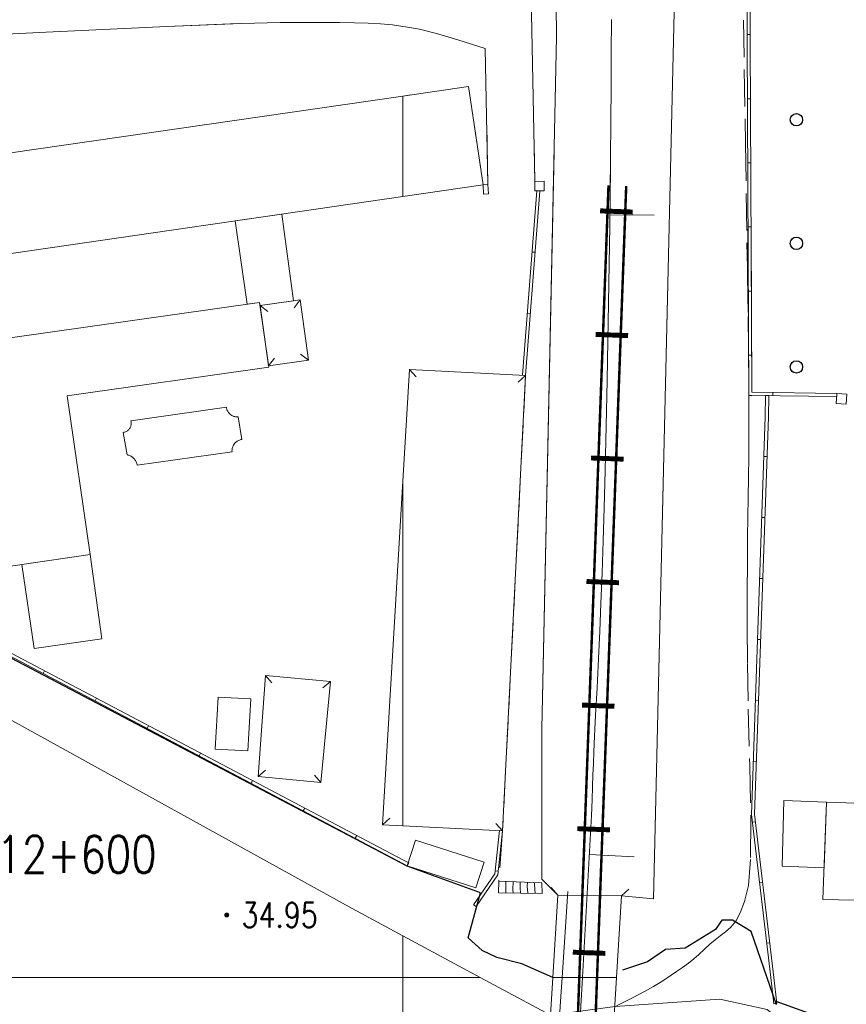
# Model space of a CAD drawing. Extents: x 39508475 to 39522402, y 3783947 to 3795549.
# Tile 204 of 256: x 39518719 to 39518786, y 3790498 to 3790577. Entities that reach past the tile are written whole.
import ezdxf
from ezdxf.enums import TextEntityAlignment as Align

# ---------------------------------------------------------------- set-up
doc = ezdxf.new("R2010")
doc.units = 0
doc.linetypes.add('X0', pattern=[4, 3, -1])
doc.layers.get('0').update_dxf_attribs({"linetype": 'CONTINUOUS'})
for name, color, linetype in [('DLSS', 4, 'CONTINUOUS'), ('DMTZ', 3, 'CONTINUOUS'), ('GCD', 1, 'CONTINUOUS'), ('JCDL_DMX_F', 30, 'CONTINUOUS'), ('JCDL_JMDM_F', 231, 'CONTINUOUS'), ('JCDL_JMDX_F', 231, 'CONTINUOUS'), ('JCDL_JTM', 100, 'CONTINUOUS'), ('JCDL_JTX_F', 100, 'CONTINUOUS'), ('JCDL_ZBM', 3, 'CONTINUOUS'), ('JMD', 6, 'CONTINUOUS'), ('SXSS', 5, 'CONTINUOUS'), ('ZBTZ', 3, 'CONTINUOUS'), ('断面线', 2, 'CONTINUOUS')]:
    doc.layers.add(name, color=color, linetype=linetype)
doc.layers.add('JCDL_JMDX', color=1, linetype='CONTINUOUS', lineweight=0)
doc.layers.add('JCDL_SXM', color=5, linetype='CONTINUOUS', lineweight=0)
doc.styles.add('HZ', font='rs', dxfattribs={"width": 0.8, "bigfont": 'hztxt'})
doc.linetypes.add('10422', pattern='A,2,[150,AAA.SHX,S=1,R=0,X=0,Y=1],2,[177,AAA.SHX,S=1,R=0,X=0,Y=0.8],1e-09', length=4)
doc.linetypes.add('X23', pattern='A,8,-1,[148,symbolx.shx,S=1,R=0,X=0,Y=0],-1', length=10)
doc.linetypes.add('X35', pattern='A,2,[150,AAA.SHX,S=1,R=0,X=0,Y=1],2,[177,AAA.SHX,S=1,R=0,X=0,Y=0.8],1e-09', length=4)

# ---------------------------------------------------------------- blocks, each defined once
blk = doc.blocks.new('9350003')
at = {"color": 0}
blk.add_circle((0, 0), 0.5, dxfattribs=at)
blk = doc.blocks.new('gc200')
at = {"const_width": 0.2}
blk.add_lwpolyline([(-0.1, 0, 1), (0.1, 0, 1)], format="xyb", close=True, dxfattribs=at)

msp = doc.modelspace()

# ---------------------------------------------------------------- linework, layer by layer
at = {"layer": 'DLSS', "linetype": 'Continuous', "lineweight": 0}
for points in [[(39518766.86492, 3790577.46734), (39518766.86454, 3790574.77049), (39518766.85363, 3790572.09059), (39518766.83205, 3790569.19488), (39518766.8054, 3790566.28666), (39518766.77547, 3790563.5598), (39518766.7392, 3790560.77433), (39518766.69392, 3790557.69407), (39518766.64348, 3790554.54397), (39518766.5878, 3790551.49619), (39518766.52125, 3790548.27426), (39518766.43891, 3790544.61308), (39518766.35333, 3790541.00397), (39518766.27462, 3790537.97755), (39518766.19599, 3790535.29876), (39518766.11064, 3790532.70987), (39518766.02214, 3790530.23678), (39518765.93165, 3790527.99289), (39518765.83056, 3790525.78729), (39518765.71095, 3790523.42658), (39518765.59572, 3790521.20409), (39518765.51112, 3790519.51765), (39518765.45174, 3790518.25358), (39518765.41056, 3790517.27071), (39518765.37652, 3790516.37521), (39518765.344, 3790515.4393), (39518765.31007, 3790514.37219), (39518765.2719, 3790513.09166), (39518764.51787, 3790500)], [(39518766.79072, 3790564.94907), (39518766.77547, 3790563.5598), (39518766.7392, 3790560.77433), (39518766.69392, 3790557.69407), (39518766.64348, 3790554.54397), (39518766.5878, 3790551.49619), (39518766.52125, 3790548.27426), (39518766.43891, 3790544.61308), (39518766.35333, 3790541.00397), (39518766.27462, 3790537.97755), (39518766.19599, 3790535.29876), (39518766.11064, 3790532.70987), (39518766.02214, 3790530.23678), (39518765.93165, 3790527.99289), (39518765.83056, 3790525.78729), (39518765.71095, 3790523.42658), (39518765.59572, 3790521.20409), (39518765.51112, 3790519.51765), (39518765.45174, 3790518.25358), (39518765.41056, 3790517.27071), (39518765.37652, 3790516.37521), (39518765.344, 3790515.4393), (39518765.31007, 3790514.37219), (39518765.2719, 3790513.09166), (39518764.51787, 3790500)], [(39518770.324, 3790561.64601), (39518766.75097, 3790561.67907)], [(39518768.72599, 3790509.74501), (39518765.09064, 3790509.94467)], [(39518764.51787, 3790500), (39518763.84493, 3790488.31631), (39518762.66429, 3790469.16041), (39518761.63984, 3790454.29442), (39518760.67125, 3790442.10922), (39518759.68013, 3790430.74784), (39518758.5711, 3790418.97582), (39518758.56122, 3790418.87759)]]:
    msp.add_lwpolyline(points, dxfattribs=at)
at = {"layer": 'DLSS', "color": 7, "linetype": 'Continuous', "const_width": 0.2, "flags": 128}
msp.add_lwpolyline([(39518766.63518, 3790564.0556), (39518763.57287, 3790481.01417), (39518756.5457, 3790399.86518), (39518751.61346, 3790352.35956)], dxfattribs=at)
at = {"layer": 'DLSS', "linetype": 'Continuous', "flags": 128}
for points, const_width in [([(39518768.06921, 3790564.00272), (39518765.00558, 3790480.92577), (39518757.9743, 3790399.72917), (39518753.02222, 3790352.03246)], 0.2), ([(39518768.59206, 3790561.89962), (39518765.95885, 3790561.99672)], 0.4), ([(39518768.22354, 3790551.90641), (39518765.59033, 3790552.00352)], 0.4), ([(39518767.85502, 3790541.9132), (39518765.22181, 3790542.01031)], 0.4), ([(39518767.4865, 3790531.92), (39518764.85329, 3790532.0171)], 0.4), ([(39518767.11798, 3790521.92679), (39518764.48477, 3790522.02389)], 0.4), ([(39518766.74946, 3790511.93358), (39518764.11625, 3790512.03069)], 0.4), ([(39518766.38095, 3790501.94037), (39518763.74774, 3790502.03748)], 0.4)]:
    msp.add_lwpolyline(points, dxfattribs=dict(at, const_width=const_width))
at = {"layer": 'DMTZ', "linetype": 'X35', "lineweight": 0}
for points in [[(39518736.69141, 3790577.13829), (39518730.8944, 3790576.89922), (39518721.12883, 3790576.43828), (39518707.08299, 3790575.742)], [(39518756.86799, 3790564.13401), (39518756.77807, 3790568.9352)], [(39518760.60998, 3790567.40968), (39518760.66999, 3790564.37501)]]:
    msp.add_lwpolyline(points, dxfattribs=at)
at = {"layer": 'DMTZ', "linetype": '10422', "flags": 128}
msp.add_lwpolyline([(39518840.49607, 3790486.13339), (39518832.63191, 3790486.47577), (39518827.35011, 3790488.98001), (39518824.37065, 3790490.46901), (39518822.94863, 3790490.46901), (39518819.83374, 3790491.21351), (39518806.00527, 3790492.638), (39518788.80562, 3790494.93919), (39518780.20578, 3790498.05256)], dxfattribs=at)
at = {"layer": 'JCDL_DMX_F', "color": 3, "linetype": 'X35', "lineweight": 0}
for points in [[(39518762.185, 3790580.81399), (39518760.347, 3790580.70899), (39518760.66999, 3790564.37501)], [(39518750, 3790576.91645), (39518749.16107, 3790577.03215), (39518748.18615, 3790577.1304), (39518747.18829, 3790577.18924), (39518746.08304, 3790577.21675), (39518744.89411, 3790577.2301), (39518743.58201, 3790577.23574), (39518742.01398, 3790577.23357), (39518740.07401, 3790577.224), (39518736.94142, 3790577.1486), (39518730.8944, 3790576.89922), (39518721.12883, 3790576.43828), (39518707.08299, 3790575.742)], [(39518756.86799, 3790564.13401), (39518756.662, 3790575.133), (39518754.43838, 3790575.84108), (39518752.70519, 3790576.34739), (39518751.34066, 3790576.68273), (39518750.19899, 3790576.88901), (39518750, 3790576.91645)], [(39518763.35016, 3790506.95897), (39518762.88928, 3790500)], [(39518762.88928, 3790500), (39518762.78691, 3790498.4542), (39518761.98679, 3790486.50419), (39518760.87297, 3790467.69197), (39518759.81531, 3790452.20915)]]:
    msp.add_lwpolyline(points, dxfattribs=at)
at = {"layer": 'JCDL_JMDM_F', "lineweight": 0}
msp.add_lwpolyline([(39518784.2791, 3790514.1783), (39518832.27964, 3790512.52377), (39518832.27964, 3790505.27332), (39518783.98218, 3790506.30986), (39518784.2791, 3790514.1783)], dxfattribs=at)
at = {"layer": 'JCDL_JMDM_F', "linetype": 'Continuous', "lineweight": 0}
msp.add_lwpolyline([(39518750.35, 3790509.035), (39518751.022, 3790511.108), (39518756.57147, 3790509.30904), (39518755.89946, 3790507.23604), (39518750.35, 3790509.035)], dxfattribs=at)
at = {"layer": 'JCDL_JMDX', "color": 6, "linetype": 'X23', "lineweight": 0}
for points in [[(39518761.68444, 3790615.22049), (39518762.06, 3790611.342), (39518762.65901, 3790598.68701), (39518762.308, 3790586.57), (39518762.43963, 3790576.07646), (39518761.24637, 3790520.09248), (39518761.22661, 3790507.94446), (39518762.536, 3790506.65901)], [(39518767.68, 3790506.594), (39518770.275, 3790506.355), (39518772.02001, 3790581.57301), (39518772.017, 3790584.15199), (39518771.914, 3790586.826), (39518770.82274, 3790606.89188)]]:
    msp.add_lwpolyline(points, dxfattribs=at)
at = {"layer": 'JCDL_JMDX', "color": 6, "linetype": 'Continuous', "lineweight": 0}
for points in [[(39518777.82281, 3790581.44146), (39518777.82299, 3790581.402), (39518777.98822, 3790547.07385), (39518778.23337, 3790547.07503), (39518785.11937, 3790546.97502)], [(39518778.07281, 3790581.44262), (39518778.07299, 3790581.40318), (39518778.23701, 3790547.32505), (39518778.23459, 3790547.32504), (39518785.123, 3790547.225)], [(39518777.84777, 3790576.25403), (39518778.09777, 3790576.25524)], [(39518777.87274, 3790571.06661), (39518778.12274, 3790571.06781)], [(39518777.89771, 3790565.87918), (39518778.1477, 3790565.88039)], [(39518759.67575, 3790548.70931), (39518760.83075, 3790563.61332), (39518760.83315, 3790563.64423)], [(39518759.925, 3790548.69), (39518761.08, 3790563.594), (39518761.0824, 3790563.6249)], [(39518761.0824, 3790563.6249), (39518760.83315, 3790563.64423)], [(39518777.92268, 3790560.69176), (39518778.17267, 3790560.69296)], [(39518760.6966, 3790558.6466), (39518760.44735, 3790558.66592)], [(39518777.94764, 3790555.50433), (39518778.19764, 3790555.50554)], [(39518760.3108, 3790553.6683), (39518760.06155, 3790553.68761)], [(39518777.97261, 3790550.31691), (39518778.22261, 3790550.31811)], [(39518759.925, 3790548.69), (39518759.67575, 3790548.70931)], [(39518779.93243, 3790547.05035), (39518779.93606, 3790547.30033)], [(39518785.11937, 3790546.97502), (39518785.123, 3790547.225)], [(39518779.35312, 3790547.05876), (39518779.32822, 3790545.34383), (39518778.2135, 3790513.18169), (39518779.76227, 3790500)], [(39518779.6031, 3790547.05513), (39518779.57816, 3790545.33769), (39518778.46401, 3790513.192), (39518780.01399, 3790500)], [(39518779.35312, 3790547.05876), (39518779.6031, 3790547.05513)], [(39518779.21679, 3790542.1287), (39518779.46664, 3790542.12005)], [(39518779.04595, 3790537.1995), (39518779.2958, 3790537.19084)], [(39518711.26911, 3790535.40862), (39518716.66364, 3790526.79483), (39518750, 3790509.21953)], [(39518711.48099, 3790535.54131), (39518716.83979, 3790526.98458), (39518750, 3790509.50214)], [(39518778.8751, 3790532.27029), (39518779.12495, 3790532.26163)], [(39518778.70426, 3790527.34108), (39518778.95411, 3790527.33242)], [(39518720.87444, 3790524.57485), (39518720.99103, 3790524.796)], [(39518725.08523, 3790522.35487), (39518725.20183, 3790522.57602)], [(39518778.53342, 3790522.41187), (39518778.78327, 3790522.40321)], [(39518729.29603, 3790520.13489), (39518729.41262, 3790520.35604)], [(39518733.50682, 3790517.91492), (39518733.62341, 3790518.13606)], [(39518778.36257, 3790517.48266), (39518778.61242, 3790517.474)], [(39518737.71762, 3790515.69494), (39518737.83421, 3790515.91609)], [(39518741.92841, 3790513.47496), (39518742.045, 3790513.69611)], [(39518778.28686, 3790512.55737), (39518778.53515, 3790512.58654)], [(39518746.1392, 3790511.25498), (39518746.25579, 3790511.47613)], [(39518755.70688, 3790505.87732), (39518757.43305, 3790508.38438), (39518757.81613, 3790511.87905)], [(39518755.91279, 3790505.73555), (39518757.67469, 3790508.2945), (39518758.06464, 3790511.8518)], [(39518758.06464, 3790511.8518), (39518757.81613, 3790511.87905)], [(39518750, 3790509.50214), (39518750.46659, 3790509.25615)], [(39518750, 3790509.21953), (39518750.35, 3790509.035)], [(39518750.35, 3790509.035), (39518750.46659, 3790509.25615)], [(39518757.70768, 3790508.59543), (39518757.45917, 3790508.62267)], [(39518757.75363, 3790507.78851), (39518757.73619, 3790506.84668), (39518761.27677, 3790506.77691), (39518761.22963, 3790507.64987), (39518757.75363, 3790507.78851)], [(39518757.75363, 3790507.78851), (39518761.22963, 3790507.64987)], [(39518758.33296, 3790507.7654), (39518758.31843, 3790506.98054)], [(39518758.9123, 3790507.7423), (39518758.90067, 3790507.11441)], [(39518759.49163, 3790507.71919), (39518759.48291, 3790507.24827)], [(39518760.07096, 3790507.69608), (39518760.06515, 3790507.38214)], [(39518760.6503, 3790507.67297), (39518760.64739, 3790507.516)], [(39518760.64739, 3790507.516), (39518760.68667, 3790506.78854)], [(39518761.22963, 3790507.64987), (39518761.27677, 3790506.77691)], [(39518778.8624, 3790507.6589), (39518779.11069, 3790507.68807)], [(39518757.73619, 3790506.84668), (39518761.27677, 3790506.77691)], [(39518758.31843, 3790506.98054), (39518758.32628, 3790506.83505)], [(39518758.90067, 3790507.11441), (39518758.91638, 3790506.82342)], [(39518759.48291, 3790507.24827), (39518759.50648, 3790506.8118)], [(39518760.06515, 3790507.38214), (39518760.09657, 3790506.80017)], [(39518755.91279, 3790505.73555), (39518755.70688, 3790505.87732)], [(39518779.43793, 3790502.76043), (39518779.68623, 3790502.7896)], [(39518779.76227, 3790500), (39518780.01347, 3790497.86195)], [(39518780.01399, 3790500), (39518780.26177, 3790497.89112)], [(39518780.01347, 3790497.86195), (39518780.26177, 3790497.89112)]]:
    msp.add_lwpolyline(points, dxfattribs=at)
at = {"layer": 'JCDL_JMDX_F', "linetype": 'X0', "lineweight": 0}
for points in [[(39518777.495, 3790581.42699), (39518777.72308, 3790567.41158), (39518777.87524, 3790557.45078), (39518777.95948, 3790550.94612), (39518777.98822, 3790547.07385), (39518777.99343, 3790544.35484), (39518777.98928, 3790542.18141), (39518777.97461, 3790540.39515), (39518777.94896, 3790538.81245), (39518777.92083, 3790537.25531), (39518777.89681, 3790535.56505), (39518777.875, 3790533.57279), (39518777.85335, 3790531.12934), (39518777.84567, 3790528.4067), (39518777.87636, 3790525.36596), (39518777.95143, 3790521.69684), (39518778.074, 3790517.13002), (39518778.16811, 3790512.69637), (39518778.1363, 3790509.52732), (39518777.96527, 3790507.4304), (39518777.65081, 3790506.14324), (39518777.28709, 3790505.2332), (39518776.93106, 3790504.55266), (39518776.55007, 3790504.05681), (39518776.11311, 3790503.68883), (39518775.6685, 3790503.36695), (39518775.25874, 3790503.04422), (39518774.84842, 3790502.69042), (39518774.40212, 3790502.27733), (39518773.95283, 3790501.86175), (39518773.53127, 3790501.49857), (39518773.10031, 3790501.15814), (39518772.62345, 3790500.80935), (39518772.14511, 3790500.47129), (39518771.70861, 3790500.17119), (39518771.45098, 3790500)], [(39518759.925, 3790548.69), (39518758.06464, 3790511.8518), (39518757.75363, 3790507.78851)], [(39518771.45098, 3790500), (39518771.2766, 3790499.88412), (39518770.81141, 3790499.5843), (39518770.26991, 3790499.25475), (39518769.55129, 3790498.85603), (39518768.57386, 3790498.34521), (39518767.2728, 3790497.68666)]]:
    msp.add_lwpolyline(points, dxfattribs=at)
at = {"layer": 'JCDL_JMDX_F', "linetype": 'Continuous', "lineweight": 0}
for points in [[(39518756.479, 3790564.101), (39518756.86799, 3790564.13401), (39518756.918, 3790563.366), (39518756.5285, 3790563.34064), (39518756.479, 3790564.101)], [(39518761.437, 3790564.409), (39518761.435, 3790563.624), (39518760.66809, 3790563.62596), (39518760.66999, 3790564.37501), (39518761.437, 3790564.409)], [(39518741.66687, 3790554.80414), (39518741.18587, 3790554.16488)], [(39518738.43345, 3790554.34734), (39518739.0727, 3790553.86635)], [(39518739.12458, 3790549.45521), (39518739.60557, 3790550.09446)], [(39518742.35801, 3790549.912), (39518741.71875, 3790550.39299)], [(39518750.53899, 3790549.164), (39518751.07268, 3790548.56803)], [(39518759.925, 3790548.69), (39518759.33151, 3790548.15356)], [(39518785.123, 3790547.22499), (39518785.929, 3790547.174), (39518785.87785, 3790546.36562), (39518785.07186, 3790546.41662), (39518785.123, 3790547.22499)], [(39518727.665, 3790542.254), (39518727.35801, 3790544.075), (39518727.42023, 3790544.08566), (39518727.48122, 3790544.102), (39518727.54061, 3790544.12345), (39518727.59797, 3790544.14985), (39518727.65288, 3790544.18103), (39518727.70496, 3790544.21674), (39518727.75382, 3790544.25674), (39518727.79911, 3790544.30074), (39518727.84051, 3790544.34841), (39518727.84199, 3790544.351), (39518727.87772, 3790544.39943), (39518727.91047, 3790544.45342), (39518727.93853, 3790544.50998), (39518727.96169, 3790544.56873), (39518727.9798, 3790544.62922), (39518727.9927, 3790544.69103), (39518728.00033, 3790544.75372), (39518728.00261, 3790544.81682), (39518727.99953, 3790544.87989), (39518727.99112, 3790544.94247), (39518727.977, 3790545.004), (39518735.71, 3790546.11), (39518735.72041, 3790546.04363), (39518735.73625, 3790545.97832), (39518735.75701, 3790545.9144), (39518735.78256, 3790545.85225), (39518735.81276, 3790545.79221), (39518735.84743, 3790545.73465), (39518735.88638, 3790545.67988), (39518735.92937, 3790545.62823), (39518735.97616, 3790545.57999), (39518736.02648, 3790545.53545), (39518736.04401, 3790545.522), (39518736.08004, 3790545.49486), (39518736.13652, 3790545.45846), (39518736.19561, 3790545.42645), (39518736.25696, 3790545.39902), (39518736.32022, 3790545.37633), (39518736.38502, 3790545.35852), (39518736.45098, 3790545.34567), (39518736.51773, 3790545.33788), (39518736.58488, 3790545.33517), (39518736.652, 3790545.338), (39518736.959, 3790543.51701), (39518736.89019, 3790543.50399), (39518736.82263, 3790543.48549), (39518736.75663, 3790543.46202), (39518736.69255, 3790543.43372), (39518736.63076, 3790543.40074), (39518736.57158, 3790543.36327), (39518736.51534, 3790543.3215), (39518736.46236, 3790543.27568), (39518736.41292, 3790543.22606), (39518736.38601, 3790543.195), (39518736.36731, 3790543.1729), (39518736.32576, 3790543.1165), (39518736.28852, 3790543.05718), (39518736.25578, 3790542.99525), (39518736.22772, 3790542.93107), (39518736.20451, 3790542.86498), (39518736.18626, 3790542.79735), (39518736.17309, 3790542.72856), (39518736.16506, 3790542.65897), (39518736.16221, 3790542.58898), (39518736.165, 3790542.51901), (39518728.48942, 3790541.42121), (39518728.47884, 3790541.49048), (39518728.46279, 3790541.5587), (39518728.4418, 3790541.62557), (39518728.41597, 3790541.69072), (39518728.38544, 3790541.7538), (39518728.35038, 3790541.81448), (39518728.31097, 3790541.87244), (39518728.26742, 3790541.92735), (39518728.21997, 3790541.97893), (39518728.1753, 3790542.02068), (39518728.16888, 3790542.0269), (39518728.1144, 3790542.071), (39518728.05685, 3790542.11099), (39518727.99653, 3790542.14667), (39518727.93375, 3790542.17784), (39518727.86887, 3790542.20432), (39518727.80222, 3790542.22599), (39518727.73416, 3790542.24272), (39518727.665, 3790542.254)], [(39518738.867, 3790524.42299), (39518739.38331, 3790523.81191)], [(39518744.13364, 3790523.91894), (39518743.51663, 3790523.40973)], [(39518738.27401, 3790516.238), (39518738.88509, 3790516.7543)], [(39518743.352, 3790515.75199), (39518742.84278, 3790516.369)], [(39518748.338, 3790512.34301), (39518748.93397, 3790512.87669)], [(39518758.06464, 3790511.8518), (39518757.5282, 3790512.4453)]]:
    msp.add_lwpolyline(points, dxfattribs=at)
at = {"layer": 'JCDL_JTM', "linetype": 'Continuous', "lineweight": 0}
for points in [[(39518767.28187, 3790500), (39518762.12536, 3790500), (39518762.536, 3790506.65901), (39518767.68, 3790506.594), (39518767.28187, 3790500)], [(39518767.28187, 3790500), (39518764.407, 3790452.38601), (39518759.2, 3790452.56201), (39518762.12536, 3790500), (39518767.28187, 3790500)]]:
    msp.add_lwpolyline(points, dxfattribs=at)
at = {"layer": 'JCDL_JTX_F', "linetype": 'Continuous', "lineweight": 0}
for points in [[(39518762.536, 3790506.65901), (39518762.00621, 3790507.25844)], [(39518762.536, 3790506.65901), (39518762.12536, 3790500)], [(39518767.68, 3790506.594), (39518768.27875, 3790507.12457)], [(39518767.28187, 3790500), (39518767.68, 3790506.594)], [(39518762.12536, 3790500), (39518759.2, 3790452.56201)], [(39518764.407, 3790452.38601), (39518767.28187, 3790500)]]:
    msp.add_lwpolyline(points, dxfattribs=at)
at = {"layer": 'JCDL_SXM', "linetype": 'Continuous', "lineweight": 0}
for points in [[(39518750, 3790500), (39518710.40693, 3790500), (39518708.16799, 3790523.76599), (39518708.48241, 3790523.60528), (39518708.75772, 3790523.47632), (39518709.01644, 3790523.36964), (39518709.28219, 3790523.27436), (39518709.85488, 3790523.11383), (39518711.26642, 3790522.76212), (39518713.7175, 3790522.17069), (39518717.34105, 3790521.30662), (39518745.87689, 3790505.57125), (39518750, 3790503.35881), (39518750, 3790500)], [(39518756.25946, 3790500), (39518750, 3790500), (39518750, 3790503.35881), (39518756.25946, 3790500)], [(39518750, 3790500), (39518750, 3790461.71355), (39518746.65475, 3790462.03424), (39518730.44581, 3790463.89108), (39518713.66241, 3790465.44376), (39518710.40693, 3790500), (39518750, 3790500)], [(39518786.67479, 3790436.10916), (39518784.54768, 3790442.13857), (39518776.63137, 3790454.62225), (39518772.28045, 3790458.72689), (39518764.88823, 3790460.35628), (39518759.71394, 3790460.89622), (39518756.91891, 3790461.05026), (39518750, 3790461.71355), (39518750, 3790500), (39518756.25946, 3790500)], [(39518756.25946, 3790500), (39518761.93747, 3790496.9532), (39518767.16568, 3790497.63244), (39518775.64306, 3790498.23552), (39518779.48516, 3790497.41222), (39518782.26348, 3790495.17831), (39518784.42955, 3790493.59752), (39518786.13561, 3790492.57566)]]:
    msp.add_lwpolyline(points, dxfattribs=at)
at = {"layer": 'JCDL_ZBM', "linetype": 'Continuous', "lineweight": 0}
msp.add_lwpolyline([(39518727.665, 3790542.254), (39518727.35801, 3790544.075), (39518727.42023, 3790544.08566), (39518727.48122, 3790544.102), (39518727.54061, 3790544.12345), (39518727.59797, 3790544.14985), (39518727.65288, 3790544.18103), (39518727.70496, 3790544.21674), (39518727.75382, 3790544.25674), (39518727.79911, 3790544.30074), (39518727.84051, 3790544.34841), (39518727.84199, 3790544.351), (39518727.87772, 3790544.39943), (39518727.91047, 3790544.45342), (39518727.93853, 3790544.50998), (39518727.96169, 3790544.56873), (39518727.9798, 3790544.62922), (39518727.9927, 3790544.69103), (39518728.00033, 3790544.75372), (39518728.00261, 3790544.81682), (39518727.99953, 3790544.87989), (39518727.99112, 3790544.94247), (39518727.977, 3790545.004), (39518735.71, 3790546.11), (39518735.72041, 3790546.04363), (39518735.73625, 3790545.97832), (39518735.75701, 3790545.9144), (39518735.78256, 3790545.85225), (39518735.81276, 3790545.79221), (39518735.84743, 3790545.73465), (39518735.88638, 3790545.67988), (39518735.92937, 3790545.62823), (39518735.97616, 3790545.57999), (39518736.02648, 3790545.53545), (39518736.04401, 3790545.522), (39518736.08004, 3790545.49486), (39518736.13652, 3790545.45846), (39518736.19561, 3790545.42645), (39518736.25696, 3790545.39902), (39518736.32022, 3790545.37633), (39518736.38502, 3790545.35852), (39518736.45098, 3790545.34567), (39518736.51773, 3790545.33788), (39518736.58488, 3790545.33517), (39518736.652, 3790545.338), (39518736.959, 3790543.51701), (39518736.89019, 3790543.50399), (39518736.82263, 3790543.48549), (39518736.75663, 3790543.46202), (39518736.69255, 3790543.43372), (39518736.63076, 3790543.40074), (39518736.57158, 3790543.36327), (39518736.51534, 3790543.3215), (39518736.46236, 3790543.27568), (39518736.41292, 3790543.22606), (39518736.38601, 3790543.195), (39518736.36731, 3790543.1729), (39518736.32576, 3790543.1165), (39518736.28852, 3790543.05718), (39518736.25578, 3790542.99525), (39518736.22772, 3790542.93107), (39518736.20451, 3790542.86498), (39518736.18626, 3790542.79735), (39518736.17309, 3790542.72856), (39518736.16506, 3790542.65897), (39518736.16221, 3790542.58898), (39518736.165, 3790542.51901), (39518728.48942, 3790541.42121), (39518728.47884, 3790541.49048), (39518728.46279, 3790541.5587), (39518728.4418, 3790541.62557), (39518728.41597, 3790541.69072), (39518728.38544, 3790541.7538), (39518728.35038, 3790541.81448), (39518728.31097, 3790541.87244), (39518728.26742, 3790541.92735), (39518728.21997, 3790541.97893), (39518728.1753, 3790542.02068), (39518728.16888, 3790542.0269), (39518728.1144, 3790542.071), (39518728.05685, 3790542.11099), (39518727.99653, 3790542.14667), (39518727.93375, 3790542.17784), (39518727.86887, 3790542.20432), (39518727.80222, 3790542.22599), (39518727.73416, 3790542.24272), (39518727.665, 3790542.254)], dxfattribs=at)
at = {"layer": 'JMD', "color": 6, "linetype": 'Continuous', "lineweight": 0}
for points in [[(39518756.479, 3790564.101), (39518750, 3790563.16165), (39518750, 3790571.28272), (39518755.306, 3790572.052), (39518756.479, 3790564.101)], [(39518750, 3790563.16165), (39518716.96518, 3790558.37212), (39518715.81199, 3790566.32599), (39518750, 3790571.28272), (39518750, 3790563.16165)], [(39518740.20259, 3790561.74118), (39518741.135, 3790554.729), (39518738.43345, 3790554.34734), (39518738.39847, 3790554.59489), (39518737.40258, 3790554.45419), (39518736.42547, 3790561.19356), (39518740.20259, 3790561.74118)], [(39518716.74739, 3790533.056), (39518714.18382, 3790551.17398), (39518738.39847, 3790554.59489), (39518739.14, 3790549.346), (39518722.81, 3790547.039), (39518724.677, 3790534.21), (39518716.74739, 3790533.056)], [(39518739.12458, 3790549.45521), (39518738.43345, 3790554.34734), (39518741.66687, 3790554.80414), (39518742.35801, 3790549.912), (39518739.12458, 3790549.45521)], [(39518759.925, 3790548.69), (39518758.06464, 3790511.8518), (39518750, 3790512.25908), (39518750, 3790540.14702), (39518750.53899, 3790549.164), (39518759.925, 3790548.69)], [(39518750, 3790540.14702), (39518750, 3790512.25908), (39518748.338, 3790512.34301), (39518750, 3790540.14702)], [(39518724.677, 3790534.21), (39518725.63101, 3790527.389), (39518720.155, 3790526.58801), (39518719.16257, 3790533.40749), (39518724.677, 3790534.21)], [(39518738.867, 3790524.42299), (39518744.13364, 3790523.91894), (39518743.352, 3790515.75199), (39518738.27401, 3790516.238), (39518738.867, 3790524.42299)], [(39518735.036, 3790522.66), (39518737.675, 3790522.52799), (39518737.43301, 3790518.31501), (39518734.79512, 3790518.46653), (39518735.036, 3790522.66)], [(39518784.2791, 3790514.1783), (39518784.07883, 3790508.87127), (39518780.70091, 3790508.99875), (39518780.82429, 3790514.30396), (39518784.2791, 3790514.1783)]]:
    msp.add_lwpolyline(points, dxfattribs=at)
at = {"layer": 'JMD', "linetype": 'Continuous', "lineweight": 0}
for points in [[(39518756.479, 3790564.101), (39518750, 3790563.16165), (39518750, 3790571.28272), (39518750.64612, 3790571.37639)], [(39518755.70266, 3790569.36334), (39518756.479, 3790564.101)], [(39518759.67575, 3790548.70931), (39518760.83075, 3790563.61332), (39518760.83315, 3790563.64423)], [(39518759.925, 3790548.69), (39518761.08, 3790563.594), (39518761.0824, 3790563.6249)], [(39518761.0824, 3790563.6249), (39518760.83315, 3790563.64423)], [(39518777.92352, 3790560.51699), (39518777.98822, 3790547.07385), (39518778.23337, 3790547.07503), (39518785.11937, 3790546.97502)], [(39518778.174, 3790560.41727), (39518778.23701, 3790547.32505), (39518778.23459, 3790547.32504), (39518785.123, 3790547.225)], [(39518760.6966, 3790558.6466), (39518760.44735, 3790558.66592)], [(39518777.94764, 3790555.50433), (39518778.19764, 3790555.50554)], [(39518760.3108, 3790553.6683), (39518760.06155, 3790553.68761)], [(39518777.97261, 3790550.31691), (39518778.22261, 3790550.31811)], [(39518759.925, 3790548.69), (39518759.67575, 3790548.70931)], [(39518779.93243, 3790547.05035), (39518779.93606, 3790547.30033)], [(39518785.11937, 3790546.97502), (39518785.123, 3790547.225)], [(39518779.35312, 3790547.05876), (39518779.32822, 3790545.34383), (39518778.2135, 3790513.18169), (39518779.76227, 3790500)], [(39518779.6031, 3790547.05513), (39518779.57816, 3790545.33769), (39518778.46401, 3790513.192), (39518780.01399, 3790500)], [(39518779.35312, 3790547.05876), (39518779.6031, 3790547.05513)], [(39518779.21679, 3790542.1287), (39518779.46664, 3790542.12005)], [(39518779.04595, 3790537.1995), (39518779.2958, 3790537.19084)], [(39518711.26911, 3790535.40862), (39518716.66364, 3790526.79483), (39518750, 3790509.21953)], [(39518711.48099, 3790535.54131), (39518716.83979, 3790526.98458), (39518750, 3790509.50214)], [(39518778.8751, 3790532.27029), (39518779.12495, 3790532.26163)], [(39518778.70426, 3790527.34108), (39518778.95411, 3790527.33242)], [(39518720.87444, 3790524.57485), (39518720.99103, 3790524.796)], [(39518725.08523, 3790522.35487), (39518725.20183, 3790522.57602)], [(39518778.53342, 3790522.41187), (39518778.78327, 3790522.40321)], [(39518729.29603, 3790520.13489), (39518729.41262, 3790520.35604)], [(39518733.50682, 3790517.91492), (39518733.62341, 3790518.13606)], [(39518778.36257, 3790517.48266), (39518778.61242, 3790517.474)], [(39518737.71762, 3790515.69494), (39518737.83421, 3790515.91609)], [(39518741.92841, 3790513.47496), (39518742.045, 3790513.69611)], [(39518778.28686, 3790512.55737), (39518778.53515, 3790512.58654)], [(39518746.1392, 3790511.25498), (39518746.25579, 3790511.47613)], [(39518755.70688, 3790505.87732), (39518757.43305, 3790508.38438), (39518757.81613, 3790511.87905)], [(39518755.91279, 3790505.73555), (39518757.67469, 3790508.2945), (39518758.06464, 3790511.8518)], [(39518758.06464, 3790511.8518), (39518757.81613, 3790511.87905)], [(39518750, 3790509.50214), (39518750.46659, 3790509.25615)], [(39518750, 3790509.21953), (39518750.35, 3790509.035)], [(39518750.35, 3790509.035), (39518750.46659, 3790509.25615)], [(39518757.70768, 3790508.59543), (39518757.45917, 3790508.62267)], [(39518757.75363, 3790507.78851), (39518757.73619, 3790506.84668), (39518761.27677, 3790506.77691), (39518761.22963, 3790507.64987), (39518757.75363, 3790507.78851)], [(39518757.75363, 3790507.78851), (39518761.22963, 3790507.64987)], [(39518758.33296, 3790507.7654), (39518758.31843, 3790506.98054)], [(39518758.9123, 3790507.7423), (39518758.90067, 3790507.11441)], [(39518759.49163, 3790507.71919), (39518759.48291, 3790507.24827)], [(39518760.07096, 3790507.69608), (39518760.06515, 3790507.38214)], [(39518760.6503, 3790507.67297), (39518760.64739, 3790507.516)], [(39518760.64739, 3790507.516), (39518760.68667, 3790506.78854)], [(39518761.22963, 3790507.64987), (39518761.27677, 3790506.77691)], [(39518778.8624, 3790507.6589), (39518779.11069, 3790507.68807)], [(39518757.73619, 3790506.84668), (39518761.27677, 3790506.77691)], [(39518758.31843, 3790506.98054), (39518758.32628, 3790506.83505)], [(39518758.90067, 3790507.11441), (39518758.91638, 3790506.82342)], [(39518759.48291, 3790507.24827), (39518759.50648, 3790506.8118)], [(39518760.06515, 3790507.38214), (39518760.09657, 3790506.80017)], [(39518755.91279, 3790505.73555), (39518755.70688, 3790505.87732)], [(39518779.43793, 3790502.76043), (39518779.68623, 3790502.7896)], [(39518779.76227, 3790500), (39518780.01347, 3790497.86195)], [(39518780.01399, 3790500), (39518780.26177, 3790497.89112)], [(39518780.01347, 3790497.86195), (39518780.26177, 3790497.89112)]]:
    msp.add_lwpolyline(points, dxfattribs=at)
at = {"layer": 'JMD', "linetype": 'X23', "lineweight": 0}
for points in [[(39518762.24106, 3790566.76033), (39518761.24637, 3790520.09248), (39518761.22661, 3790507.94446), (39518762.536, 3790506.65901)], [(39518767.68, 3790506.594), (39518770.275, 3790506.355), (39518771.59002, 3790563.03842)]]:
    msp.add_lwpolyline(points, dxfattribs=at)
at = {"layer": 'SXSS', "linetype": '10422', "flags": 128}
for points in [[(39518756.26975, 3790506.8368), (39518750.3476, 3790509.00696), (39518716.6823, 3790526.66212), (39518707.71494, 3790535.16837)], [(39518762.12536, 3790500), (39518759.63327, 3790501.10303), (39518757.59118, 3790501.61331), (39518756.39997, 3790502.18027), (39518755.26548, 3790503.20081), (39518756.26975, 3790506.8368)], [(39518780.21966, 3790497.77966), (39518778.18614, 3790503.7079), (39518776.66097, 3790504.63949), (39518775.81367, 3790504.63949), (39518775.30529, 3790503.87729), (39518772.8481, 3790502.35288), (39518771.23821, 3790502.26819), (39518769.79779, 3790501.25192), (39518767.76424, 3790500.5744)]]:
    msp.add_lwpolyline(points, dxfattribs=at)

# ---------------------------------------------------------------- block references
at = {"layer": 'GCD', "linetype": 'Continuous'}
ref = msp.add_blockref('gc200', (39518735.7346, 3790505.044, 34.945), dxfattribs=at)
ref.add_attrib('height', '34.95', dxfattribs={"linetype": 'Continuous', "height": 2, "style": 'HZ', "width": 0.8}).set_placement((39518736.9346, 3790505.044, 34.945), align=Align.MIDDLE_LEFT)
at = {"layer": 'ZBTZ'}
for p in [(39518781.84185, 3790569.36745), (39518781.84185, 3790559.36895), (39518781.8419, 3790549.3705)]:
    msp.add_blockref('9350003', p, dxfattribs=at)

# ---------------------------------------------------------------- texts
at = {"layer": '断面线', "linetype": 'Continuous', "style": 'HZ', "width": 0.8}
msp.add_text('12+600', height=3, dxfattribs=at).set_placement((39518730.06051, 3790509.94792), align=Align.MIDDLE_RIGHT)

doc.saveas('drawing.dxf')
